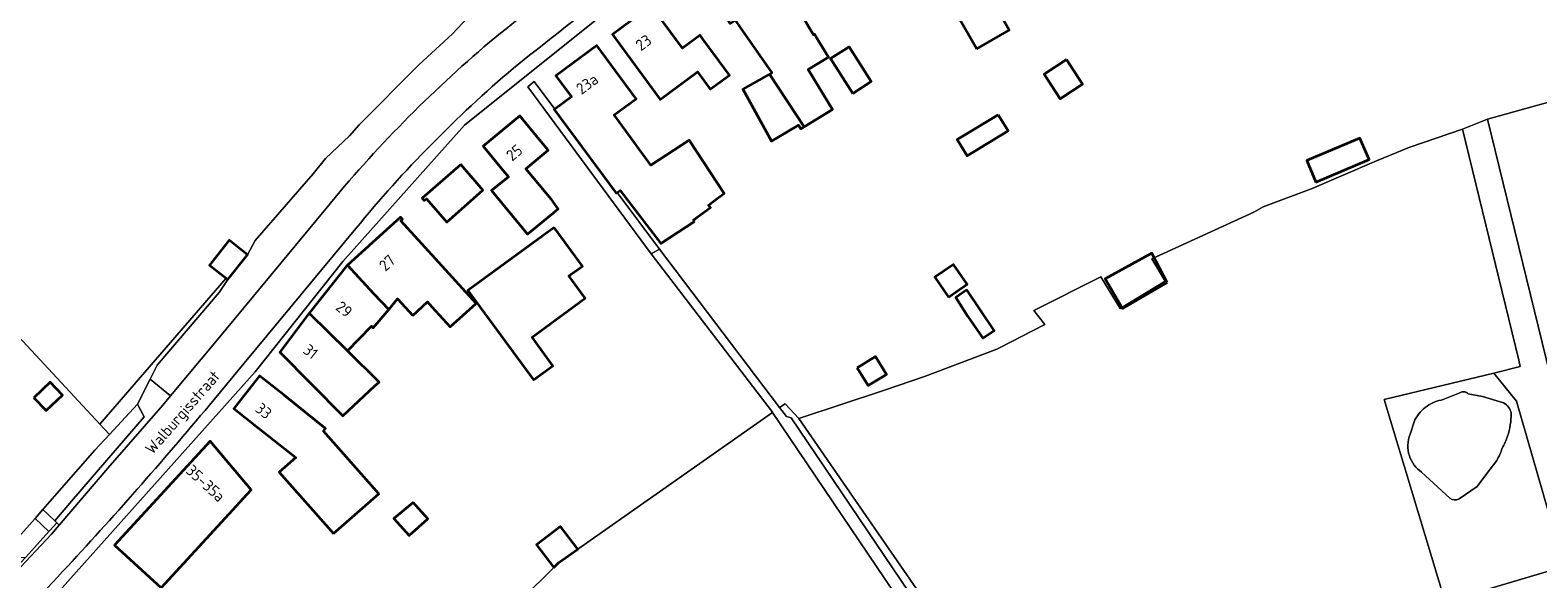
# Model space of a CAD drawing. Extents: x 184422 to 186971, y 345860 to 349088.
# Tile 38 of 59: x 185398 to 185639, y 347852 to 347940. Entities that reach past the tile are written whole.
import ezdxf
from ezdxf.enums import TextEntityAlignment as Align

# ---------------------------------------------------------------- set-up
doc = ezdxf.new("R2010")
doc.units = 0
for name, color, linetype, lineweight in [('B-WE-GR-GRAS-GV', 60, 'Continuous', 13), ('B-WE-GR-HOUTWAL-GV', 40, 'Continuous', 13), ('B-WE-GR-STRUIK-GV', 90, 'Continuous', 13), ('B-WE-OG-BEBOUWING-GV', 7, 'Continuous', 35), ('B-WE-OG-BEBOUWING-T18', 1, 'Continuous', 18), ('B-WE-OG-BEBOUWING_SCHUUR-GV', 7, 'Continuous', 35), ('B-WE-OG-TERREIN_CULTUURSCHEIDING-GV', 7, 'Continuous', 18), ('B-WE-OG-TERREIN_ERF-GV', 7, 'Continuous', 18), ('B-WE-OG-TOPOGRAFIE-T18', 1, 'Continuous', 18), ('B-WE-OG-WATER_MEER-GV', 140, 'Continuous', 18), ('B-WE-OG-WEG-GV', 7, 'Continuous', 18), ('B-WE-VH-VERHARDING_ASFALT-GV', 252, 'Continuous', 18), ('B-WE-VH-VERHARDING_GRASBETONSTEEN-GV', 70, 'Continuous', 18), ('B-WE-VH-VERHARDING_HALFVERHARDING_GRIND-GV', 252, 'Continuous', 18), ('B-WE-VH-VERHARDING_STRAATBAKSTEEN-GV', 252, 'Continuous', 18)]:
    doc.layers.add(name, color=color, linetype=linetype, lineweight=lineweight)
doc.styles.add('NLCS-ISO-M1000-T18', font='NLCS-ISO.ttf', dxfattribs={"height": 1.8})

msp = doc.modelspace()

# ---------------------------------------------------------------- linework, layer by layer
at = {"layer": 'B-WE-GR-GRAS-GV', "flags": 128}
for points in [[(185382.71, 347904.716), (185408.839, 347876.621), (185429.092, 347900.008), (185426.435, 347902.116), (185429.589, 347906.092), (185432.502, 347903.781), (185433.735, 347906.072), (185443.052, 347916.752), (185444.988, 347919.176), (185448.844, 347922.817), (185450.404, 347924.611), (185459.963, 347934.206), (185465.354, 347939.169), (185469.345, 347943.451), (185481.048, 347952.211), (185470.02, 347968.735), (185433.147, 347945.531), (185415.71, 347968.057), (185369.296, 347940.273)], [(185643.455, 347853.813), (185624.405, 347848.125), (185614.647, 347880.549), (185632.194, 347884.81), (185636.433, 347885.84), (185636.179, 347886.887), (185627.183, 347923.928), (185618.716, 347921.018), (185613.39, 347918.854), (185603.106, 347914.403), (185595.212, 347911.471), (185593.731, 347910.59), (185577.397, 347903.111), (185579.558, 347899.554), (185572.318, 347895.155), (185569.235, 347900.229), (185558.51, 347894.84), (185560.265, 347892.594), (185552.967, 347888.845), (185552.567, 347888.639), (185541.151, 347884.292), (185534.381, 347882.035), (185520.824, 347877.515), (185565.688, 347812.585)], [(185624.072, 347880.554), (185626.757, 347881.632)], [(185628.071, 347881.481), (185630.359, 347881.079), (185633.748, 347880.025)], [(185618.791, 347875.003), (185619.554, 347877.313)], [(185632.647, 347870.785), (185631.077, 347868.697), (185629.511, 347866.617), (185626.623, 347864.643)], [(185625.147, 347864.759), (185620.613, 347868.927)]]:
    msp.add_lwpolyline(points, dxfattribs=at)
for points in [[(185653.112, 347835.822), (185667.135, 347839.923), (185646.365, 347929.749), (185631.152, 347925.516)], [(185635.831, 347880.307), (185632.194, 347884.81), (185614.647, 347880.549), (185624.405, 347848.125), (185643.455, 347853.813)], [(185537.529, 347799.908), (185562.199, 347809.831), (185562.384, 347810.698), (185516.639, 347878.491), (185485.433, 347856.584), (185482.371, 347854.434), (185481.567, 347853.638), (185461.082, 347833.345), (185446.333, 347819.963), (185443.76, 347817.497), (185430.325, 347804.355), (185459.995, 347765.478), (185461.333, 347766.214), (185485.335, 347777.737)]]:
    msp.add_lwpolyline(points, close=True, dxfattribs=at)
at = {"layer": 'B-WE-GR-GRAS-GV'}
for points in [[(185619.554, 347877.313, -0.1204851), (185621.503, 347879.523)], [(185621.503, 347879.523, -0.1133026), (185624.072, 347880.554)], [(185626.757, 347881.632, -0.1964712), (185627.52, 347881.782)], [(185627.52, 347881.782, -0.1574929), (185628.071, 347881.481)], [(185633.748, 347880.025, -0.2470296), (185634.977, 347878.368)], [(185634.977, 347878.368, -0.0821622), (185634.384, 347874.702)], [(185618.664, 347871.538, -0.1769176), (185618.791, 347875.003)], [(185634.384, 347874.702, -0.0468197), (185633.528, 347872.771)], [(185633.528, 347872.771, -0.0519207), (185632.647, 347870.785)], [(185620.613, 347868.927, -0.1657972), (185618.664, 347871.538)], [(185626.623, 347864.643, -0.299857), (185625.147, 347864.759)]]:
    msp.add_lwpolyline(points, format="xyb", dxfattribs=at)
at = {"layer": 'B-WE-GR-HOUTWAL-GV', "flags": 128}
msp.add_lwpolyline([(185648.614, 347834.499), (185648.95, 347833.241), (185650.744, 347833.71), (185677.356, 347840.539), (185663.214, 347895.512), (185650.396, 347968.427), (185641.566, 347968.596), (185646.365, 347929.749), (185667.135, 347839.923), (185653.112, 347835.822), (185631.152, 347925.516), (185627.183, 347923.928), (185636.179, 347886.887), (185636.433, 347885.84), (185632.194, 347884.81), (185635.831, 347880.307), (185643.455, 347853.813)], close=True, dxfattribs=at)
at = {"layer": 'B-WE-GR-STRUIK-GV', "flags": 128}
for points in [[(185429.348, 347899.805), (185429.092, 347900.008), (185408.839, 347876.621), (185410.374, 347874.97), (185414.892, 347879.842), (185416.916, 347883.843), (185418.042, 347886.069), (185427.944, 347897.733)], [(185562.384, 347810.698), (185562.199, 347809.831), (185563.291, 347810.27), (185584.079, 347816.822), (185617.037, 347824.908), (185648.95, 347833.241), (185648.614, 347834.499), (185611.308, 347824.709), (185565.987, 347812.664), (185565.688, 347812.585), (185520.824, 347877.515), (185518.649, 347879.902), (185517.77, 347879.285), (185518.857, 347877.849), (185519.638, 347877.615), (185564.307, 347811.425), (185564.19, 347811.39)]]:
    msp.add_lwpolyline(points, close=True, dxfattribs=at)
at = {"layer": 'B-WE-OG-BEBOUWING-GV', "flags": 128}
for points in [[(185509.338, 347941.66), (185509.864, 347940.844), (185510.641, 347941.349), (185511.427, 347940.194), (185516.542, 347932.916), (185516.16, 347932.705), (185521.704, 347924.286), (185526.246, 347927.075), (185522.335, 347933.445), (185525.597, 347935.447), (185523.553, 347938.775), (185523.334, 347939.131), (185523.199, 347939.048), (185521.039, 347942.603), (185520.859, 347942.494), (185512.091, 347956.924), (185506.724, 347953.662), (185512.439, 347944.256), (185509.663, 347942.57), (185509.004, 347942.169)], [(185549.347, 347936.798), (185554.564, 347939.785), (185549.725, 347948.237), (185544.508, 347945.25)], [(185505.501, 347938.302), (185505.015, 347938.961), (185502.189, 347936.879), (185497.194, 347943.657), (185490.963, 347939.065), (185498.622, 347928.673), (185504.588, 347933.069), (185506.628, 347930.3), (185509.72, 347932.578)], [(185504.139, 347909.103), (185503.958, 347909.362), (185506.682, 347911.344), (185506.359, 347911.738), (185507.956, 347912.94), (185508.902, 347913.57), (185503.272, 347922.142), (185497.139, 347918.114), (185491.234, 347926.189), (185494.777, 347928.779), (185491.465, 347933.265), (185488.495, 347937.288), (185481.925, 347932.438), (185484.408, 347929.075), (185481.743, 347927.109), (185481.664, 347927.05), (185491.577, 347913.623), (185491.75, 347913.751), (185492.189, 347914.074), (185498.753, 347905.566)], [(185529.479, 347929.647), (185532.447, 347931.545), (185528.88, 347937.123), (185525.912, 347935.225)], [(185563.739, 347935.053), (185560.147, 347932.698), (185562.716, 347928.781), (185566.307, 347931.136)], [(185481.544, 347910.519), (185482.295, 347911.114), (185481.197, 347912.625), (185477.115, 347917.566), (185480.698, 347920.526), (185479.317, 347922.198), (185476.133, 347926.053), (185470.246, 347921.19), (185473.43, 347917.335), (185474.305, 347916.276), (185471.608, 347914.048), (185477.371, 347907.072)], [(185603.685, 347915.404), (185612.2, 347919.028), (185610.729, 347922.484), (185602.214, 347918.86)], [(185466.674, 347918.239), (185460.473, 347912.833), (185460.808, 347912.449), (185461.162, 347912.758), (185464.447, 347908.989), (185470.238, 347914.151), (185469.96, 347914.47)], [(185459.017, 347894.014), (185461.339, 347896.247), (185462.064, 347895.408), (185464.989, 347892.197), (185469.143, 347895.979), (185460.444, 347905.533), (185457.078, 347909.23), (185457.322, 347909.452), (185456.999, 347909.807), (185448.554, 347902.12), (185452.726, 347897.502), (185455.134, 347895.007), (185456.563, 347896.709)], [(185481.633, 347908.141), (185467.821, 347898.021), (185478.311, 347883.704), (185481.438, 347885.995), (185478.102, 347890.548), (185486.626, 347896.793), (185484, 347900.376), (185486.162, 347901.96)], [(185579.861, 347899.342), (185577.424, 347904.016), (185569.94, 347899.937), (185572.712, 347895.177)], [(185448.536, 347888.36), (185452.36, 347892.326), (185452.496, 347892.188), (185452.645, 347892.043), (185455.134, 347895.007), (185452.726, 347897.502), (185448.554, 347902.12), (185448.304, 347901.892), (185442.602, 347894.675), (185442.406, 347894.427)], [(185544.808, 347896.998), (185547.798, 347899.051), (185545.626, 347902.215), (185542.636, 347900.163)], [(185547.734, 347898.135), (185545.972, 347896.939), (185547.937, 347893.88), (185550.303, 347890.393), (185552.14, 347891.639)], [(185448.536, 347888.36), (185442.406, 347894.427), (185442.168, 347894.126), (185437.674, 347888.174), (185447.778, 347877.982), (185452.925, 347882.759), (185453.581, 347883.368)], [(185530.192, 347885.635), (185531.958, 347882.792), (185534.869, 347884.6), (185533.104, 347887.443)], [(185446.304, 347859.072), (185453.556, 347865.471), (185444.689, 347875.522), (185445.025, 347875.945), (185438.359, 347881.243), (185434.445, 347884.354), (185430.314, 347879.157), (185434.228, 347876.046), (185440.24, 347871.267), (185437.6, 347868.938)], [(185398.288, 347880.864), (185400.261, 347878.796), (185402.865, 347881.279), (185400.892, 347883.347)], [(185427.764, 347860.267), (185433.116, 347866.089), (185426.552, 347873.88), (185411.22, 347857.205), (185418.66, 347850.365)], [(185459.065, 347864.04), (185455.972, 347861.49), (185458.393, 347858.792), (185461.374, 347861.466)]]:
    msp.add_lwpolyline(points, close=True, dxfattribs=at)
at = {"layer": 'B-WE-OG-BEBOUWING_SCHUUR-GV', "flags": 128}
for points in [[(185521.704, 347924.286), (185516.16, 347932.705), (185511.859, 347930.327), (185516.483, 347921.966), (185517.654, 347922.685), (185520.799, 347924.559), (185521.181, 347923.965)], [(185552.789, 347926.224), (185546.227, 347922.257), (185547.802, 347919.651), (185554.364, 347923.618)], [(185429.092, 347900.008), (185429.348, 347899.805), (185432.502, 347903.781), (185429.589, 347906.092), (185426.435, 347902.116)], [(185481.567, 347853.638), (185482.371, 347854.434), (185485.433, 347856.584), (185482.668, 347860.212), (185478.803, 347857.267)]]:
    msp.add_lwpolyline(points, close=True, dxfattribs=at)
at = {"layer": 'B-WE-OG-TERREIN_CULTUURSCHEIDING-GV', "flags": 128}
msp.add_lwpolyline([(185516.639, 347878.491), (185562.384, 347810.698), (185564.19, 347811.39), (185564.307, 347811.425), (185519.638, 347877.615), (185518.857, 347877.849), (185517.77, 347879.285), (185498.541, 347904.686), (185497.201, 347903.932), (185516.62, 347878.519)], close=True, dxfattribs=at)
at = {"layer": 'B-WE-OG-TERREIN_ERF-GV', "flags": 128}
for points in [[(185653.983, 348028.849), (185609.04, 348017.61), (185580.068, 348004.233), (185571.954, 348000), (185561.761, 347994.682), (185548.784, 347985.575), (185545.685, 347983.4), (185532.441, 347974.106), (185529.618, 347972.126), (185505.787, 347955.402), (185467.273, 347924.556), (185447.789, 347902.667), (185433.758, 347885.005), (185399.223, 347846.387)], [(185461.082, 347833.345), (185481.567, 347853.638), (185482.371, 347854.434), (185485.433, 347856.584), (185516.639, 347878.491), (185516.62, 347878.519), (185497.201, 347903.932), (185477.402, 347930.668), (185478.416, 347931.55), (185481.743, 347927.109), (185484.408, 347929.075), (185481.925, 347932.438), (185488.495, 347937.288), (185491.465, 347933.265), (185494.777, 347928.779), (185491.234, 347926.189), (185497.139, 347918.114), (185503.272, 347922.142), (185508.902, 347913.57), (185507.956, 347912.94), (185506.359, 347911.738), (185506.682, 347911.344), (185503.958, 347909.362), (185504.139, 347909.103), (185498.753, 347905.566), (185492.189, 347914.074), (185491.75, 347913.751), (185498.541, 347904.686), (185517.77, 347879.285), (185518.649, 347879.902), (185520.824, 347877.515), (185534.381, 347882.035), (185541.151, 347884.292), (185552.567, 347888.639), (185552.967, 347888.845), (185560.265, 347892.594), (185558.51, 347894.84), (185569.235, 347900.229), (185572.318, 347895.155), (185579.558, 347899.554), (185577.397, 347903.111), (185593.731, 347910.59), (185595.212, 347911.471), (185603.106, 347914.403), (185613.39, 347918.854), (185618.716, 347921.018), (185627.183, 347923.928), (185631.152, 347925.516), (185646.365, 347929.749)]]:
    msp.add_lwpolyline(points, dxfattribs=at)
for points in [[(185516.16, 347932.705), (185516.542, 347932.916), (185511.427, 347940.194), (185510.641, 347941.349), (185509.864, 347940.844), (185509.338, 347941.66), (185509.004, 347942.169), (185509.663, 347942.57), (185512.439, 347944.256), (185506.724, 347953.662), (185512.091, 347956.924), (185520.859, 347942.494), (185521.039, 347942.603), (185523.199, 347939.048), (185523.334, 347939.131), (185523.553, 347938.775), (185525.597, 347935.447), (185522.335, 347933.445), (185526.246, 347927.075), (185521.704, 347924.286)], [(185505.015, 347938.961), (185505.501, 347938.302), (185509.72, 347932.578), (185506.628, 347930.3), (185504.588, 347933.069), (185498.622, 347928.673), (185490.963, 347939.065), (185497.194, 347943.657), (185502.189, 347936.879)], [(185529.479, 347929.647), (185525.912, 347935.225), (185528.88, 347937.123), (185532.447, 347931.545)], [(185481.197, 347912.625), (185482.295, 347911.114), (185481.544, 347910.519), (185477.371, 347907.072), (185471.608, 347914.048), (185474.305, 347916.276), (185473.43, 347917.335), (185470.246, 347921.19), (185476.133, 347926.053), (185479.317, 347922.198), (185480.698, 347920.526), (185477.115, 347917.566)], [(185602.214, 347918.86), (185610.729, 347922.484), (185612.2, 347919.028), (185603.685, 347915.404)], [(185469.96, 347914.47), (185470.238, 347914.151), (185464.447, 347908.989), (185461.162, 347912.758), (185460.808, 347912.449), (185460.473, 347912.833), (185466.674, 347918.239)], [(185452.36, 347892.326), (185448.536, 347888.36), (185453.581, 347883.368), (185452.925, 347882.759), (185447.778, 347877.982), (185437.674, 347888.174), (185442.168, 347894.126), (185442.406, 347894.427), (185442.602, 347894.675), (185448.304, 347901.892), (185448.554, 347902.12), (185456.999, 347909.807), (185457.322, 347909.452), (185457.078, 347909.23), (185460.444, 347905.533), (185469.143, 347895.979), (185464.989, 347892.197), (185462.064, 347895.408), (185461.339, 347896.247), (185459.017, 347894.014), (185456.563, 347896.709), (185455.134, 347895.007), (185452.645, 347892.043), (185452.496, 347892.188)], [(185486.162, 347901.96), (185484, 347900.376), (185486.626, 347896.793), (185478.102, 347890.548), (185481.438, 347885.995), (185478.311, 347883.704), (185467.821, 347898.021), (185481.633, 347908.141)], [(185408.839, 347876.621), (185382.71, 347904.716), (185366.575, 347889.984), (185379.158, 347873.294), (185380.5, 347871.993), (185393.46, 347855.913), (185398.487, 347861.501), (185399.722, 347862.928), (185402.341, 347865.927), (185408.056, 347872.471), (185410.374, 347874.97)], [(185552.14, 347891.639), (185550.303, 347890.393), (185547.937, 347893.88), (185545.972, 347896.939), (185547.734, 347898.135)], [(185437.6, 347868.938), (185440.24, 347871.267), (185434.228, 347876.046), (185430.314, 347879.157), (185434.445, 347884.354), (185438.359, 347881.243), (185445.025, 347875.945), (185444.689, 347875.522), (185453.556, 347865.471), (185446.304, 347859.072)], [(185402.865, 347881.279), (185400.261, 347878.796), (185398.288, 347880.864), (185400.892, 347883.347)], [(185426.552, 347873.88), (185433.116, 347866.089), (185427.764, 347860.267), (185418.66, 347850.365), (185411.22, 347857.205)], [(185455.972, 347861.49), (185459.065, 347864.04), (185461.374, 347861.466), (185458.393, 347858.792)]]:
    msp.add_lwpolyline(points, close=True, dxfattribs=at)
at = {"layer": 'B-WE-OG-WATER_MEER-GV'}
for points in [[(185621.503, 347879.523, 0.1204851), (185619.554, 347877.313)], [(185624.072, 347880.554, 0.1133026), (185621.503, 347879.523)], [(185627.52, 347881.782, 0.1964712), (185626.757, 347881.632)], [(185628.071, 347881.481, 0.1574929), (185627.52, 347881.782)], [(185634.977, 347878.368, 0.2470296), (185633.748, 347880.025)], [(185634.384, 347874.702, 0.0821622), (185634.977, 347878.368)], [(185618.791, 347875.003, 0.1769176), (185618.664, 347871.538)], [(185633.528, 347872.771, 0.0468197), (185634.384, 347874.702)], [(185632.647, 347870.785, 0.0519207), (185633.528, 347872.771)], [(185618.664, 347871.538, 0.1657972), (185620.613, 347868.927)], [(185625.147, 347864.759, 0.299857), (185626.623, 347864.643)]]:
    msp.add_lwpolyline(points, format="xyb", dxfattribs=at)
at = {"layer": 'B-WE-OG-WATER_MEER-GV', "flags": 128}
for points in [[(185626.757, 347881.632), (185624.072, 347880.554)], [(185633.748, 347880.025), (185630.359, 347881.079), (185628.071, 347881.481)], [(185619.554, 347877.313), (185618.791, 347875.003)], [(185626.623, 347864.643), (185629.511, 347866.617), (185631.077, 347868.697), (185632.647, 347870.785)], [(185620.613, 347868.927), (185625.147, 347864.759)]]:
    msp.add_lwpolyline(points, dxfattribs=at)
at = {"layer": 'B-WE-OG-WEG-GV', "flags": 128}
for points in [[(185500.38, 347960.153), (185507.319, 347965.181), (185505.158, 347968.678), (185504.292, 347968.215), (185481.048, 347952.211), (185469.345, 347943.451), (185465.354, 347939.169), (185459.963, 347934.206), (185450.404, 347924.611), (185448.844, 347922.817), (185444.988, 347919.176), (185443.052, 347916.752), (185433.735, 347906.072), (185432.502, 347903.781)], [(185432.502, 347903.781), (185429.589, 347906.092), (185426.435, 347902.116), (185429.092, 347900.008), (185429.348, 347899.805), (185427.944, 347897.733), (185418.042, 347886.069), (185416.916, 347883.843), (185420.15, 347881.149), (185427.517, 347889.993), (185445.035, 347911.153)]]:
    msp.add_lwpolyline(points, dxfattribs=at)
at = {"layer": 'B-WE-OG-WEG-GV'}
for points in [[(185471.269, 347937.846, -0.0148508), (185500.38, 347960.153)], [(185445.035, 347911.153, -0.0448732), (185471.269, 347937.846)]]:
    msp.add_lwpolyline(points, format="xyb", dxfattribs=at)
at = {"layer": 'B-WE-VH-VERHARDING_ASFALT-GV'}
for points in [[(185500.38, 347960.153, 0.0148508), (185471.269, 347937.846)], [(185475.147, 347933.681, -0.0140705), (185503.055, 347954.988)], [(185471.269, 347937.846, 0.0448732), (185445.035, 347911.153)], [(185449.875, 347907.986, -0.0460107), (185475.147, 347933.681)], [(185402.89, 347852.997, 0.0134773), (185426.412, 347879.69)], [(185376.533, 347825.609, 0.0131173), (185402.89, 347852.997)]]:
    msp.add_lwpolyline(points, format="xyb", dxfattribs=at)
at = {"layer": 'B-WE-VH-VERHARDING_ASFALT-GV', "flags": 128}
for points in [[(185445.035, 347911.153), (185427.517, 347889.993), (185420.15, 347881.149), (185418.926, 347879.68), (185410.132, 347869.542), (185402.332, 347860.419), (185401.11, 347858.989), (185391.997, 347849.295), (185375.461, 347832.185), (185358.247, 347815.302), (185346.912, 347804.671), (185342.472, 347800.564)], [(185426.412, 347879.69), (185429.209, 347883.037), (185431.997, 347886.394), (185449.875, 347907.986)]]:
    msp.add_lwpolyline(points, dxfattribs=at)
at = {"layer": 'B-WE-VH-VERHARDING_GRASBETONSTEEN-GV', "flags": 128}
msp.add_lwpolyline([(185410.132, 347869.542), (185418.926, 347879.68), (185420.15, 347881.149), (185416.916, 347883.843), (185414.892, 347879.842), (185415.94, 347877.801), (185404.335, 347864.273), (185401.618, 347861.105), (185401.945, 347860.791), (185402.332, 347860.419)], close=True, dxfattribs=at)
at = {"layer": 'B-WE-VH-VERHARDING_HALFVERHARDING_GRIND-GV', "flags": 128}
for points in [[(185491.75, 347913.751), (185491.577, 347913.623), (185481.664, 347927.05), (185481.743, 347927.109), (185478.416, 347931.55), (185477.402, 347930.668), (185497.201, 347903.932), (185498.541, 347904.686)], [(185410.374, 347874.97), (185408.056, 347872.471), (185402.341, 347865.927), (185399.722, 347862.928), (185401.618, 347861.105), (185404.335, 347864.273), (185415.94, 347877.801), (185414.892, 347879.842)], [(185393.46, 347855.913), (185393.543, 347855.879), (185393.642, 347855.955), (185394.433, 347855.249), (185396.97, 347855.304), (185400.691, 347859.39), (185398.487, 347861.501)]]:
    msp.add_lwpolyline(points, close=True, dxfattribs=at)
at = {"layer": 'B-WE-VH-VERHARDING_STRAATBAKSTEEN-GV', "flags": 128}
for points in [[(185334.367, 347787.023), (185335.463, 347785.175), (185338.168, 347787.933), (185351.613, 347800.595), (185373.264, 347819.947), (185391.478, 347838.417), (185396.652, 347843.683), (185397.942, 347845.03), (185399.223, 347846.387), (185433.758, 347885.005), (185447.789, 347902.667), (185467.273, 347924.556), (185505.787, 347955.402), (185529.618, 347972.126), (185532.441, 347974.106), (185545.685, 347983.4), (185548.784, 347985.575), (185561.761, 347994.682), (185571.954, 348000), (185580.068, 348004.233), (185609.04, 348017.61), (185653.983, 348028.849), (185662.592, 348026.56), (185662.979, 348026.525)], [(185449.875, 347907.986), (185431.997, 347886.394), (185429.209, 347883.037), (185426.412, 347879.69)], [(185342.472, 347800.564), (185346.912, 347804.671), (185358.247, 347815.302), (185375.461, 347832.185), (185391.997, 347849.295), (185401.11, 347858.989), (185402.332, 347860.419), (185401.945, 347860.791), (185400.86, 347859.576), (185400.691, 347859.39), (185396.97, 347855.304), (185391.769, 347849.783), (185388.282, 347846.131), (185386.097, 347843.879), (185384.608, 347842.36), (185382.112, 347839.702), (185380.342, 347837.895), (185377.565, 347835.063), (185372.631, 347830.093), (185362.934, 347820.687)]]:
    msp.add_lwpolyline(points, dxfattribs=at)
at = {"layer": 'B-WE-VH-VERHARDING_STRAATBAKSTEEN-GV'}
for points in [[(185503.055, 347954.988, 0.0140705), (185475.147, 347933.681)], [(185475.147, 347933.681, 0.0460107), (185449.875, 347907.986)], [(185426.412, 347879.69, -0.0134773), (185402.89, 347852.997)], [(185402.89, 347852.997, -0.0131173), (185376.533, 347825.609)]]:
    msp.add_lwpolyline(points, format="xyb", dxfattribs=at)
at = {"layer": 'B-WE-VH-VERHARDING_STRAATBAKSTEEN-GV', "flags": 128}
msp.add_lwpolyline([(185400.86, 347859.576), (185401.945, 347860.791), (185401.618, 347861.105), (185399.722, 347862.928), (185398.487, 347861.501), (185400.691, 347859.39)], close=True, dxfattribs=at)

# ---------------------------------------------------------------- texts
at = {"layer": 'B-WE-OG-BEBOUWING-T18', "style": 'NLCS-ISO-M1000-T18'}
for s, rotation, p in [('23', 36.3, (185495.963, 347937.781)), ('23a', 36.4, (185486.926, 347931.158)), ('25', 39.5, (185475.257, 347920.141)), ('27', 42.3, (185454.884, 347902.473)), ('29', 321.7, (185447.989, 347895.041)), ('31', 321.7, (185442.619, 347888.245)), ('33', 321.6, (185435.107, 347878.758)), ('35-35a', 317.4, (185425.797, 347867.149))]:
    msp.add_text(s, height=1.8, rotation=rotation, dxfattribs=at).set_placement(p, align=Align.MIDDLE)
at = {"layer": 'B-WE-OG-TOPOGRAFIE-T18', "style": 'NLCS-ISO-M1000-T18'}
msp.add_text('Walburgisstraat', height=1.8, rotation=48.9, dxfattribs=at).set_placement((185422.297, 347878.344), align=Align.MIDDLE)

doc.saveas('drawing.dxf')
